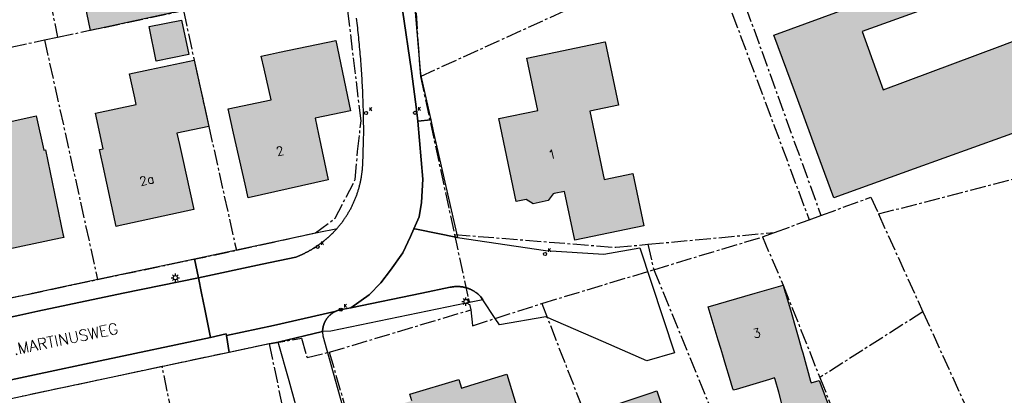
# Model space of a CAD drawing. Header units: metres. Extents: x 202952 to 203755, y 348879 to 349702.
# Tile 58 of 82: x 203107 to 203196, y 349491 to 349525. Entities that reach past the tile are written whole.
import ezdxf
from ezdxf.enums import TextEntityAlignment as Align

# ---------------------------------------------------------------- set-up
doc = ezdxf.new("R2010")
doc.units = ezdxf.units.M
doc.linetypes.add('1-200 CENTER', pattern=[4.28625, 2.8575, -0.47625, 0.47625, -0.47625])
for name, color, linetype in [('PH-BEST-BEBOUWING', 1, 'Continuous'), ('PH-BEST-BEBOUWING-ARCERING', 254, 'Continuous'), ('PH-BEST-HUISNUMMER', 7, 'Continuous'), ('PH-BEST-KADASTRALE-GRENS', 240, '1-200 CENTER'), ('PH-BEST-KOLK', 8, 'Continuous'), ('PH-BEST-LICHTMAST-HANDHAVENB', 6, 'Continuous'), ('PH-BEST-STRAATNAAM-MAATVOERING', 7, 'Continuous'), ('PH-BEST-WEGDEEL', 253, 'Continuous')]:
    doc.layers.add(name, color=color, linetype=linetype)
doc.styles.add('ROMANS', font='romans.shx')

# ---------------------------------------------------------------- blocks, each defined once
blk = doc.blocks.new('*U18')
blk.add_circle((0, 0), 0.142)
at = {"ltscale": 0.05, "style": 'ROMANS'}
blk.add_text('K', height=0.3, dxfattribs=at).set_placement((0.277, 0.195))
blk = doc.blocks.new('Lichtmast 2')
at = {"flags": 128}
for points in [[(-0.5, 0), (-0.25, 0)], [(-0.35, 0.35), (-0.18, 0.18)], [(0, 0.25), (0, 0.5)], [(0.18, 0.18), (0.35, 0.35)], [(0.25, 0), (0.5, 0)], [(-0.35, -0.35), (-0.18, -0.18)], [(0, -0.5), (0, -0.25)], [(0.18, -0.18), (0.35, -0.35)]]:
    blk.add_lwpolyline(points, dxfattribs=at)
blk.add_circle((0, 0), 0.25)

msp = doc.modelspace()

# ---------------------------------------------------------------- hatches: boundary and pattern name
at = {"layer": 'PH-BEST-BEBOUWING-ARCERING'}
for points in [[(203122.024, 349525.476), (203113.864, 349523.704), (203113.064, 349527.485), (203115.749, 349528.068), (203114.124, 349535.403), (203119.946, 349536.667), (203123.28, 349537.4), (203128.946, 349538.577), (203129.15, 349538.62), (203130.7, 349531.15), (203129.72, 349530.946), (203129.718, 349530.946), (203126.263, 349530.228), (203126.262, 349530.228), (203124.83, 349529.93), (203124.313, 349529.822), (203123.405, 349529.633), (203122.808, 349529.508), (203122.562, 349529.457), (203121.557, 349529.247), (203121.252, 349529.181), (203121.959, 349525.79)], [(203201.565, 349524.418), (203201.57, 349524.42), (203201.573, 349524.411), (203203.302, 349519.875), (203203.515, 349519.314), (203204.34, 349517.15), (203204.285, 349517.129), (203198.73, 349515.01), (203196.226, 349514.109), (203188.174, 349511.211), (203180.945, 349508.609), (203180.644, 349509.425), (203179.206, 349513.319), (203178.018, 349516.537), (203177.475, 349518.008), (203175.533, 349523.269), (203182.679, 349525.884), (203180.939, 349530.676), (203188.329, 349533.407), (203188.807, 349533.583), (203196.742, 349528.384), (203183.497, 349523.608), (203184.989, 349519.432), (203185.376, 349518.349), (203195.96, 349522.28), (203200.946, 349524.182)], [(203119.149, 349524.042), (203122.08, 349524.64), (203122.717, 349521.517), (203119.786, 349520.919)], [(203126.76, 349514.44), (203126.267, 349516.63), (203130.153, 349517.445), (203129.518, 349520.248), (203129.263, 349521.374), (203130.11, 349521.56), (203130.897, 349521.725), (203135.98, 349522.79), (203137.31, 349516.46), (203134.14, 349515.79), (203134.441, 349514.357), (203135.31, 349510.22), (203128.08, 349508.59), (203127.8, 349509.833)], [(203160.259, 349522.675), (203160.294, 349522.682), (203161.502, 349516.95), (203158.909, 349516.404), (203160.205, 349510.259), (203162.798, 349510.806), (203163.795, 349506.08), (203157.572, 349504.767), (203156.641, 349509.18), (203155.692, 349508.98), (203155.608, 349508.962), (203155.153, 349508.354), (203153.803, 349508.07), (203153.162, 349508.446), (203153.007, 349508.413), (203152.281, 349508.26), (203150.701, 349515.748), (203154.215, 349516.49), (203153.223, 349521.191)], [(203115.011, 349513.03), (203114.317, 349516.246), (203117.978, 349517.022), (203117.85, 349517.606), (203117.373, 349519.789), (203119.21, 349520.177), (203123.205, 349521.022), (203124.536, 349515.03), (203121.659, 349514.435), (203121.9, 349513.4), (203122.131, 349512.334), (203123.17, 349507.54), (203116.251, 349506.035), (203116.18, 349506.02), (203114.91, 349511.88), (203114.883, 349511.999), (203114.666, 349512.956)], [(203098.717, 349510.45), (203105.98, 349512.033), (203105.291, 349515.183), (203108.958, 349515.981), (203109.629, 349512.897), (203109.797, 349512.918), (203110.22, 349510.88), (203111.368, 349505.356), (203111.44, 349505.01), (203111.153, 349504.95), (203103.91, 349503.44), (203103.689, 349504.505), (203100.492, 349503.778)], [(203175.596, 349492.363), (203175.137, 349492.225), (203172.128, 349491.318), (203171.87, 349491.24), (203171.827, 349491.384), (203171.525, 349492.386), (203171.2, 349493.464), (203171.041, 349493.99), (203170.911, 349494.42), (203170.737, 349495), (203170.512, 349495.746), (203169.6, 349498.77), (203173.842, 349500), (203176.36, 349500.73), (203176.554, 349500.061), (203176.572, 349500), (203177.073, 349498.273), (203177.474, 349496.889), (203177.771, 349495.863), (203178.03, 349494.97), (203178.129, 349494.612), (203178.838, 349492.059), (203178.881, 349491.903), (203179.613, 349492.134), (203181.455, 349487.244), (203177.263, 349486.052), (203175.976, 349491.066), (203175.643, 349492.202)], [(203139.764, 349488.75), (203139.595, 349489.326), (203142.86, 349490.29), (203142.68, 349490.9), (203147.1, 349492.2), (203147.34, 349491.44), (203148.171, 349491.693), (203151.44, 349492.69), (203152.7, 349488.55), (203158.04, 349490.18), (203158.403, 349488.989), (203159.15, 349486.423), (203160.471, 349481.888), (203161.6, 349477.866), (203156.082, 349476.203), (203155.016, 349480.002), (203150.233, 349478.559), (203149.077, 349482.729), (203146.991, 349482.131), (203148.497, 349476.973), (203150.87, 349468.84), (203145.11, 349467.15), (203145.054, 349467.341), (203143.521, 349472.558), (203142.477, 349476.11), (203141.98, 349477.8), (203142.9, 349478.07)], [(203158.403, 349488.989), (203164.268, 349490.964), (203164.97, 349491.2), (203165.153, 349490.656), (203165.184, 349490.563), (203166.88, 349485.51), (203167.463, 349483.832), (203164.57, 349482.766), (203165.166, 349481.161), (203164.396, 349480.878), (203165.709, 349477.342), (203167.217, 349477.897), (203169.376, 349472.08), (203166.865, 349471.156), (203167.456, 349469.549), (203166.077, 349469.007), (203165.474, 349470.644), (203161.146, 349481.873), (203160.971, 349482.328), (203159.33, 349486.583)]]:
    msp.add_hatch(color=256, dxfattribs=at).paths.add_polyline_path(points)

# ---------------------------------------------------------------- linework, layer by layer
at = {"layer": 'PH-BEST-BEBOUWING'}
for points in [[(203122.024, 349525.476), (203113.864, 349523.704), (203113.064, 349527.485), (203115.749, 349528.068), (203114.124, 349535.403), (203119.946, 349536.667), (203123.28, 349537.4), (203128.946, 349538.577), (203129.15, 349538.62), (203130.7, 349531.15), (203129.72, 349530.946), (203129.718, 349530.946), (203126.263, 349530.228), (203126.262, 349530.228), (203124.83, 349529.93), (203124.313, 349529.822), (203123.405, 349529.633), (203122.808, 349529.508), (203122.562, 349529.457), (203121.557, 349529.247), (203121.252, 349529.181), (203121.959, 349525.79), (203122.024, 349525.476)], [(203119.149, 349524.042), (203122.08, 349524.64), (203122.717, 349521.517), (203119.786, 349520.919), (203119.149, 349524.042)], [(203126.76, 349514.44), (203126.267, 349516.63), (203130.153, 349517.445), (203129.518, 349520.248), (203129.263, 349521.374), (203130.11, 349521.56), (203130.897, 349521.725), (203135.98, 349522.79), (203137.31, 349516.46), (203134.14, 349515.79), (203134.441, 349514.357), (203135.31, 349510.22), (203128.08, 349508.59), (203127.8, 349509.833), (203126.76, 349514.44)], [(203160.259, 349522.675), (203160.294, 349522.682), (203161.502, 349516.95), (203158.909, 349516.404), (203160.205, 349510.259), (203162.798, 349510.806), (203163.795, 349506.08), (203157.572, 349504.767), (203156.641, 349509.18), (203155.692, 349508.98), (203155.608, 349508.962), (203155.153, 349508.354), (203153.803, 349508.07), (203153.162, 349508.446), (203153.007, 349508.413), (203152.281, 349508.26), (203150.701, 349515.748), (203154.215, 349516.49), (203153.223, 349521.191), (203160.259, 349522.675)], [(203115.011, 349513.03), (203114.317, 349516.246), (203117.978, 349517.022), (203117.85, 349517.606), (203117.373, 349519.789), (203119.21, 349520.177), (203123.205, 349521.022), (203124.536, 349515.03), (203121.659, 349514.435), (203121.9, 349513.4), (203122.131, 349512.334), (203123.17, 349507.54), (203116.251, 349506.035), (203116.18, 349506.02), (203114.91, 349511.88), (203114.883, 349511.999), (203114.666, 349512.956), (203115.011, 349513.03)], [(203098.717, 349510.45), (203105.98, 349512.033), (203105.291, 349515.183), (203108.958, 349515.981), (203109.629, 349512.897), (203109.797, 349512.918), (203110.22, 349510.88), (203111.368, 349505.356), (203111.44, 349505.01), (203111.153, 349504.95), (203103.91, 349503.44), (203103.689, 349504.505), (203100.492, 349503.778), (203098.717, 349510.45)], [(203158.403, 349488.989), (203164.268, 349490.964), (203164.97, 349491.2), (203165.153, 349490.656), (203165.184, 349490.563), (203166.88, 349485.51), (203167.463, 349483.832), (203164.57, 349482.766), (203165.166, 349481.161), (203164.396, 349480.878), (203165.709, 349477.342), (203167.217, 349477.897), (203169.376, 349472.08), (203166.865, 349471.156), (203167.456, 349469.549), (203166.077, 349469.007), (203165.474, 349470.644), (203161.146, 349481.873), (203160.971, 349482.328), (203159.33, 349486.583), (203158.403, 349488.989)]]:
    msp.add_lwpolyline(points, close=True, dxfattribs=at)
for points in [[(203198.73, 349515.01), (203196.226, 349514.109), (203188.174, 349511.211), (203180.945, 349508.609), (203180.644, 349509.425), (203179.206, 349513.319), (203178.018, 349516.537), (203177.475, 349518.008), (203175.533, 349523.269), (203182.679, 349525.884), (203180.939, 349530.676), (203188.329, 349533.407), (203188.807, 349533.583), (203196.742, 349528.384), (203183.497, 349523.608), (203184.989, 349519.432), (203185.376, 349518.349), (203195.96, 349522.28), (203200.946, 349524.182)], [(203177.263, 349486.052), (203175.976, 349491.066), (203175.643, 349492.202), (203175.596, 349492.363), (203175.596, 349492.363), (203175.137, 349492.225), (203172.128, 349491.318), (203171.87, 349491.24), (203171.827, 349491.384), (203171.525, 349492.386), (203171.2, 349493.464), (203171.041, 349493.99), (203170.911, 349494.42), (203170.737, 349495), (203170.512, 349495.746), (203169.6, 349498.77), (203173.842, 349500), (203176.36, 349500.73), (203176.554, 349500.061), (203176.572, 349500), (203177.073, 349498.273), (203177.474, 349496.889), (203177.771, 349495.863), (203178.03, 349494.97), (203178.129, 349494.612), (203178.838, 349492.059), (203178.881, 349491.903), (203179.613, 349492.134), (203181.455, 349487.244)], [(203142.86, 349490.29), (203142.68, 349490.9), (203147.1, 349492.2), (203147.34, 349491.44), (203148.171, 349491.693), (203151.44, 349492.69), (203152.7, 349488.55)]]:
    msp.add_lwpolyline(points, dxfattribs=at)
at = {"layer": 'PH-BEST-KADASTRALE-GRENS', "ltscale": 0.5}
for p, q in [((203170.794, 349531.896), (203179.774, 349507.011)), ((203143.622, 349519.548), (203169.496, 349531.307)), ((203169.496, 349531.307), (203178.713, 349506.622)), ((203143.086, 349527.413), (203143.622, 349519.548)), ((203110.884, 349523.091), (203122.232, 349525.489)), ((203096.183, 349519.977), (203109.704, 349522.841)), ((203109.704, 349522.841), (203110.884, 349523.091)), ((203109.704, 349522.841), (203114.493, 349501.23)), ((203143.622, 349519.548), (203146.692, 349505.291)), ((203178.713, 349506.622), (203179.774, 349507.011)), ((203184.96, 349507.146), (203188.973, 349498.312)), ((203175.585, 349505.475), (203178.713, 349506.622)), ((203146.692, 349505.291), (203148.179, 349498.495)), ((203164.155, 349504.408), (203175.585, 349505.475)), ((203164.68, 349502.119), (203174.488, 349505.075)), ((203174.488, 349505.075), (203175.585, 349505.475)), ((203164.155, 349504.408), (203164.68, 349502.119)), ((203114.493, 349501.23), (203127.018, 349503.867)), ((203154.579, 349499.07), (203164.68, 349502.119)), ((203164.68, 349502.119), (203183.69, 349455.727)), ((203101.879, 349498.564), (203114.493, 349501.23)), ((203135.406, 349494.67), (203148.179, 349498.495)), ((203188.973, 349498.312), (203179.67, 349492.391)), ((203188.973, 349498.312), (203196.141, 349482.537)), ((203129.976, 349495.418), (203126.38, 349494.66)), ((203129.976, 349495.418), (203135.762, 349468.085)), ((203126.38, 349494.66), (203120.326, 349493.375)), ((203135.406, 349494.67), (203145.421, 349460.093)), ((203120.326, 349493.375), (203107.727, 349490.7)), ((203179.67, 349492.391), (203185.378, 349478.138))]:
    msp.add_line(p, q, dxfattribs=at)
for points in [[(203135.271, 349540.644), (203108.416, 349534.82), (203110.884, 349523.091)], [(203127.018, 349503.867), (203134.158, 349505.447), (203135.934, 349506.761), (203137.738, 349510.249), (203137.964, 349512.788), (203138.268, 349515.539), (203136.974, 349526.389)], [(203122.232, 349525.489), (203123.205, 349521.022), (203124.536, 349515.03), (203127.018, 349503.867)], [(203184.96, 349507.146), (203206.83, 349512.786), (203207.095, 349513.503)], [(203179.774, 349507.011), (203184.271, 349508.655), (203184.96, 349507.146)], [(203146.692, 349505.291), (203161.251, 349504.137), (203164.155, 349504.408)], [(203174.488, 349505.075), (203176.36, 349500.73), (203179.67, 349492.391)], [(203148.179, 349498.495), (203148.326, 349497.064), (203154.579, 349499.07)], [(203154.579, 349499.07), (203158.04, 349490.18), (203159.591, 349484.816), (203167.154, 349466.204)], [(203129.976, 349495.418), (203132.89, 349495.933), (203133.396, 349494.21), (203135.406, 349494.67)], [(203126.091, 349466.136), (203122.932, 349480.674), (203120.326, 349493.375)]]:
    msp.add_lwpolyline(points, dxfattribs=at)
at = {"layer": 'PH-BEST-WEGDEEL'}
for points in [[(203142.01, 349525.572), (203142.811, 349520.028), (203143.286, 349516.576), (203143.382, 349515.511), (203143.856, 349510.268), (203143.732, 349508.177), (203143.509, 349506.893), (203143.037, 349505.815), (203142.728, 349505.108), (203142.03, 349503.629), (203140.942, 349502.067), (203140.049, 349500.923), (203138.989, 349499.863), (203137.349, 349498.686), (203137.349, 349498.686), (203136.69, 349498.55), (203136.526, 349498.531), (203136.499, 349498.526), (203136.472, 349498.521), (203136.445, 349498.516), (203136.418, 349498.511), (203136.392, 349498.505), (203136.365, 349498.499), (203136.319, 349498.487), (203136.274, 349498.474), (203136.229, 349498.46), (203136.184, 349498.445), (203136.139, 349498.43), (203136.095, 349498.414), (203136.064, 349498.401), (203136.033, 349498.388), (203136.003, 349498.375), (203135.972, 349498.361), (203135.942, 349498.347), (203135.912, 349498.332), (203130.357, 349497.069), (203126.116, 349496.169), (203126.09, 349496.32), (203124.68, 349496.01), (203124.17, 349498.551), (203123.879, 349500), (203123.6, 349501.39), (203129.332, 349502.609), (203132.39, 349503.26), (203132.461, 349503.287), (203132.532, 349503.315), (203132.602, 349503.344), (203132.672, 349503.373), (203132.742, 349503.403), (203132.812, 349503.433), (203132.882, 349503.464), (203132.951, 349503.495), (203133.02, 349503.527), (203133.089, 349503.559), (203133.158, 349503.592), (203133.226, 349503.626), (203133.294, 349503.66), (203133.362, 349503.695), (203133.429, 349503.73), (203133.496, 349503.766), (203133.563, 349503.802), (203133.629, 349503.838), (203133.695, 349503.875), (203133.761, 349503.913), (203133.827, 349503.952), (203133.892, 349503.991), (203133.957, 349504.031), (203134.022, 349504.071), (203134.086, 349504.111), (203134.15, 349504.152), (203134.214, 349504.194), (203134.277, 349504.236), (203134.34, 349504.279), (203134.403, 349504.322), (203134.465, 349504.365), (203134.527, 349504.409), (203134.589, 349504.454), (203134.65, 349504.499), (203134.711, 349504.545), (203134.771, 349504.591), (203134.831, 349504.638), (203134.891, 349504.685), (203134.95, 349504.732), (203135.009, 349504.78), (203135.068, 349504.828), (203135.126, 349504.877), (203135.184, 349504.927), (203135.241, 349504.977), (203135.298, 349505.027), (203135.354, 349505.078), (203135.41, 349505.129), (203135.466, 349505.181), (203135.521, 349505.233), (203135.576, 349505.286), (203135.631, 349505.339), (203135.685, 349505.393), (203135.739, 349505.447), (203135.792, 349505.501), (203135.844, 349505.556), (203135.896, 349505.611), (203135.948, 349505.667), (203135.999, 349505.723), (203136.05, 349505.779), (203136.101, 349505.836), (203136.15, 349505.893), (203136.199, 349505.95), (203136.247, 349506.007), (203136.295, 349506.065), (203136.343, 349506.123), (203136.39, 349506.181), (203136.436, 349506.24), (203136.482, 349506.299), (203136.528, 349506.359), (203136.573, 349506.419), (203136.618, 349506.479), (203136.662, 349506.54), (203136.706, 349506.601), (203136.749, 349506.662), (203136.791, 349506.724), (203136.833, 349506.786), (203136.875, 349506.849), (203136.916, 349506.912), (203136.957, 349506.975), (203136.997, 349507.038), (203137.037, 349507.102), (203137.076, 349507.166), (203137.114, 349507.23), (203137.152, 349507.295), (203137.19, 349507.36), (203137.227, 349507.425), (203137.264, 349507.49), (203137.3, 349507.556), (203137.335, 349507.622), (203137.37, 349507.689), (203137.405, 349507.756), (203137.439, 349507.823), (203137.472, 349507.89), (203137.505, 349507.957), (203137.537, 349508.025), (203137.568, 349508.093), (203137.599, 349508.161), (203137.63, 349508.23), (203137.66, 349508.299), (203137.69, 349508.368), (203137.719, 349508.437), (203137.747, 349508.506), (203137.775, 349508.576), (203137.802, 349508.646), (203137.829, 349508.716), (203137.855, 349508.786), (203137.881, 349508.856), (203137.906, 349508.927), (203137.931, 349508.998), (203137.955, 349509.069), (203137.978, 349509.141), (203138.001, 349509.212), (203138.023, 349509.284), (203138.044, 349509.356), (203138.065, 349509.428), (203138.086, 349509.5), (203138.106, 349509.572), (203138.125, 349509.644), (203138.144, 349509.717), (203138.162, 349509.79), (203138.18, 349509.863), (203138.197, 349509.936), (203138.213, 349510.009), (203138.229, 349510.083), (203138.244, 349510.156), (203138.258, 349510.23), (203138.272, 349510.304), (203138.286, 349510.378), (203138.299, 349510.452), (203138.311, 349510.526), (203138.323, 349510.6), (203138.334, 349510.674), (203138.344, 349510.748), (203138.354, 349510.823), (203138.363, 349510.897), (203138.372, 349510.972), (203138.38, 349511.046), (203138.388, 349511.121), (203138.394, 349511.196), (203138.4, 349511.27), (203138.406, 349511.345), (203138.411, 349511.42), (203138.416, 349511.495), (203138.42, 349511.57), (203138.49, 349513.688), (203138.51, 349514.63), (203138.509, 349514.847), (203138.507, 349515.064), (203138.505, 349515.281), (203138.502, 349515.498), (203138.499, 349515.714), (203138.495, 349515.931), (203138.491, 349516.148), (203138.486, 349516.365), (203138.481, 349516.582), (203138.475, 349516.799), (203138.468, 349517.015), (203138.461, 349517.232), (203138.453, 349517.449), (203138.445, 349517.666), (203138.436, 349517.883), (203138.427, 349518.1), (203138.417, 349518.316), (203138.406, 349518.533), (203138.395, 349518.75), (203138.384, 349518.966), (203138.372, 349519.183), (203138.359, 349519.399), (203138.346, 349519.616), (203138.332, 349519.832), (203138.317, 349520.048), (203138.302, 349520.265), (203138.287, 349520.481), (203138.271, 349520.697), (203138.255, 349520.914), (203138.238, 349521.13), (203138.22, 349521.346), (203138.202, 349521.562), (203138.183, 349521.778), (203138.164, 349521.994), (203138.144, 349522.21), (203138.124, 349522.426), (203138.103, 349522.642), (203138.082, 349522.858), (203138.06, 349523.074), (203138.037, 349523.29), (203138.014, 349523.505), (203137.99, 349523.721), (203137.966, 349523.936), (203137.941, 349524.152), (203137.916, 349524.367), (203137.89, 349524.582), (203137.864, 349524.798)], [(203064.198, 349490.562), (203101.708, 349498.53), (203103.228, 349498.853), (203108.522, 349499.977), (203108.629, 349500), (203111.108, 349500.527), (203115.514, 349501.463), (203123.236, 349503.103), (203123.6, 349501.39), (203116.802, 349500), (203111.814, 349498.942), (203109.089, 349498.363), (203107.489, 349498.024), (203104.211, 349497.328), (203103.27, 349497.129), (203064.703, 349488.945)], [(203064.703, 349488.945), (203103.27, 349497.129), (203104.211, 349497.328), (203107.489, 349498.024), (203109.089, 349498.363), (203111.814, 349498.942), (203116.802, 349500), (203123.6, 349501.39), (203123.879, 349500), (203124.17, 349498.551), (203124.68, 349496.01), (203114.729, 349493.9), (203108.793, 349492.641), (203104.694, 349491.772), (203082.731, 349487.116)], [(203139.366, 349464.745), (203136.93, 349473.39), (203136.097, 349476.405), (203131.768, 349492.083), (203130.8, 349495.59), (203134.798, 349496.549), (203134.798, 349496.516), (203134.798, 349496.482), (203134.799, 349496.449), (203134.8, 349496.416), (203134.802, 349496.382), (203134.804, 349496.349), (203134.807, 349496.316), (203134.811, 349496.282), (203134.815, 349496.249), (203134.82, 349496.216), (203134.825, 349496.183), (203134.83, 349496.15), (203135.762, 349492.812), (203139.27, 349480.25), (203141.31, 349472.919), (203141.832, 349471.061), (203143.045, 349466.745), (203143.663, 349464.546)]]:
    msp.add_lwpolyline(points, dxfattribs=at)
for points in [[(203143.382, 349515.511), (203143.286, 349516.576), (203142.811, 349520.028), (203142.01, 349525.572), (203143.115, 349525.72), (203143.616, 349520.089), (203143.66, 349519.59), (203144.558, 349515.62), (203143.382, 349515.511)], [(203144.558, 349515.62), (203144.788, 349514.601), (203146.989, 349505.019), (203143.27, 349505.768), (203143.037, 349505.815), (203143.509, 349506.893), (203143.732, 349508.177), (203143.856, 349510.268), (203143.382, 349515.511), (203144.558, 349515.62)], [(203123.236, 349503.103), (203134.615, 349505.52), (203135.843, 349505.781), (203136.101, 349505.836), (203136.05, 349505.779), (203135.999, 349505.723), (203135.948, 349505.667), (203135.896, 349505.611), (203135.844, 349505.556), (203135.792, 349505.501), (203135.739, 349505.447), (203135.685, 349505.393), (203135.631, 349505.339), (203135.576, 349505.286), (203135.521, 349505.233), (203135.466, 349505.181), (203135.41, 349505.129), (203135.354, 349505.078), (203135.298, 349505.027), (203135.241, 349504.977), (203135.184, 349504.927), (203135.126, 349504.877), (203135.068, 349504.828), (203135.009, 349504.78), (203134.95, 349504.732), (203134.891, 349504.685), (203134.831, 349504.638), (203134.771, 349504.591), (203134.711, 349504.545), (203134.65, 349504.499), (203134.589, 349504.454), (203134.527, 349504.409), (203134.465, 349504.365), (203134.403, 349504.322), (203134.34, 349504.279), (203134.277, 349504.236), (203134.214, 349504.194), (203134.15, 349504.152), (203134.086, 349504.111), (203134.022, 349504.071), (203133.957, 349504.031), (203133.892, 349503.991), (203133.827, 349503.952), (203133.761, 349503.913), (203133.695, 349503.875), (203133.629, 349503.838), (203133.563, 349503.802), (203133.496, 349503.766), (203133.429, 349503.73), (203133.362, 349503.695), (203133.294, 349503.66), (203133.226, 349503.626), (203133.158, 349503.592), (203133.089, 349503.559), (203133.02, 349503.527), (203132.951, 349503.495), (203132.882, 349503.464), (203132.812, 349503.433), (203132.742, 349503.403), (203132.672, 349503.373), (203132.602, 349503.344), (203132.532, 349503.315), (203132.461, 349503.287), (203132.39, 349503.26), (203129.332, 349502.609), (203123.6, 349501.39), (203123.236, 349503.103)], [(203146.989, 349505.019), (203154.931, 349503.863), (203160.193, 349503.518), (203163.429, 349504.103), (203166.548, 349494.617), (203164.065, 349493.897), (203160.14, 349495.61), (203154.94, 349497.88), (203150.75, 349497.14), (203150.372, 349497.714), (203149.261, 349499.4), (203149.09, 349499.66), (203149.02, 349499.733), (203148.948, 349499.803), (203148.874, 349499.871), (203148.798, 349499.937), (203148.72, 349500), (203148.686, 349500.025), (203148.652, 349500.05), (203148.618, 349500.075), (203148.583, 349500.099), (203148.548, 349500.123), (203148.512, 349500.146), (203148.476, 349500.169), (203148.44, 349500.191), (203148.404, 349500.212), (203148.367, 349500.233), (203148.33, 349500.253), (203148.293, 349500.273), (203148.255, 349500.292), (203148.217, 349500.311), (203148.179, 349500.329), (203148.141, 349500.347), (203148.102, 349500.364), (203148.063, 349500.38), (203148.024, 349500.396), (203147.985, 349500.411), (203147.945, 349500.426), (203147.905, 349500.44), (203147.865, 349500.453), (203147.824, 349500.466), (203147.784, 349500.479), (203147.743, 349500.491), (203147.702, 349500.502), (203147.661, 349500.513), (203147.62, 349500.523), (203147.579, 349500.532), (203147.538, 349500.541), (203147.496, 349500.549), (203147.455, 349500.557), (203147.413, 349500.564), (203147.371, 349500.57), (203147.329, 349500.576), (203147.287, 349500.581), (203147.245, 349500.585), (203147.203, 349500.589), (203147.161, 349500.592), (203147.118, 349500.595), (203147.076, 349500.598), (203147.034, 349500.599), (203146.991, 349500.6), (203146.949, 349500.6), (203146.907, 349500.6), (203146.865, 349500.599), (203146.823, 349500.597), (203146.781, 349500.595), (203146.738, 349500.592), (203146.696, 349500.589), (203146.654, 349500.585), (203146.612, 349500.58), (203146.57, 349500.575), (203146.528, 349500.569), (203146.487, 349500.562), (203146.445, 349500.555), (203146.403, 349500.547), (203146.362, 349500.539), (203146.32, 349500.53), (203143.742, 349500), (203137.349, 349498.686), (203138.989, 349499.863), (203140.049, 349500.923), (203140.942, 349502.067), (203142.03, 349503.629), (203142.728, 349505.108), (203143.037, 349505.815), (203143.27, 349505.768), (203146.989, 349505.019)], [(203134.798, 349496.549), (203134.799, 349496.583), (203134.8, 349496.616), (203134.802, 349496.65), (203134.805, 349496.683), (203134.808, 349496.717), (203134.812, 349496.75), (203134.816, 349496.783), (203134.821, 349496.816), (203134.826, 349496.849), (203134.832, 349496.882), (203134.838, 349496.914), (203134.845, 349496.947), (203134.853, 349496.98), (203134.861, 349497.012), (203134.869, 349497.045), (203134.878, 349497.077), (203134.887, 349497.109), (203134.897, 349497.141), (203134.907, 349497.173), (203134.918, 349497.205), (203134.93, 349497.236), (203134.942, 349497.267), (203134.955, 349497.298), (203134.968, 349497.329), (203134.982, 349497.359), (203134.996, 349497.389), (203135.011, 349497.419), (203135.026, 349497.449), (203135.041, 349497.478), (203135.057, 349497.508), (203135.073, 349497.537), (203135.09, 349497.566), (203135.108, 349497.595), (203135.126, 349497.623), (203135.145, 349497.651), (203135.164, 349497.678), (203135.183, 349497.705), (203135.203, 349497.732), (203135.223, 349497.759), (203135.244, 349497.785), (203135.265, 349497.811), (203135.286, 349497.837), (203135.308, 349497.862), (203135.33, 349497.887), (203135.353, 349497.912), (203135.376, 349497.936), (203135.4, 349497.96), (203135.424, 349497.983), (203135.448, 349498.006), (203135.473, 349498.029), (203135.498, 349498.051), (203135.523, 349498.073), (203135.549, 349498.094), (203135.575, 349498.115), (203135.601, 349498.136), (203135.628, 349498.156), (203135.655, 349498.176), (203135.682, 349498.195), (203135.71, 349498.214), (203135.738, 349498.232), (203135.766, 349498.25), (203135.795, 349498.267), (203135.824, 349498.284), (203135.853, 349498.3), (203135.882, 349498.316), (203135.912, 349498.332), (203135.942, 349498.347), (203135.972, 349498.361), (203136.003, 349498.375), (203136.033, 349498.388), (203136.064, 349498.401), (203136.095, 349498.414), (203136.139, 349498.43), (203136.184, 349498.445), (203136.229, 349498.46), (203136.274, 349498.474), (203136.319, 349498.487), (203136.365, 349498.499), (203136.392, 349498.505), (203136.418, 349498.511), (203136.445, 349498.516), (203136.472, 349498.521), (203136.499, 349498.526), (203136.526, 349498.531), (203136.69, 349498.55), (203137.349, 349498.686), (203143.742, 349500), (203146.32, 349500.53), (203146.362, 349500.539), (203146.403, 349500.547), (203146.445, 349500.555), (203146.487, 349500.562), (203146.528, 349500.569), (203146.57, 349500.575), (203146.612, 349500.58), (203146.654, 349500.585), (203146.696, 349500.589), (203146.738, 349500.592), (203146.781, 349500.595), (203146.823, 349500.597), (203146.865, 349500.599), (203146.907, 349500.6), (203146.949, 349500.6), (203146.991, 349500.6), (203147.034, 349500.599), (203147.076, 349500.598), (203147.118, 349500.595), (203147.161, 349500.592), (203147.203, 349500.589), (203147.245, 349500.585), (203147.287, 349500.581), (203147.329, 349500.576), (203147.371, 349500.57), (203147.413, 349500.564), (203147.455, 349500.557), (203147.496, 349500.549), (203147.538, 349500.541), (203147.579, 349500.532), (203147.62, 349500.523), (203147.661, 349500.513), (203147.702, 349500.502), (203147.743, 349500.491), (203147.784, 349500.479), (203147.824, 349500.466), (203147.865, 349500.453), (203147.905, 349500.44), (203147.945, 349500.426), (203147.985, 349500.411), (203148.024, 349500.396), (203148.063, 349500.38), (203148.102, 349500.364), (203148.141, 349500.347), (203148.179, 349500.329), (203148.217, 349500.311), (203148.255, 349500.292), (203148.293, 349500.273), (203148.33, 349500.253), (203148.367, 349500.233), (203148.404, 349500.212), (203148.44, 349500.191), (203148.476, 349500.169), (203148.512, 349500.146), (203148.548, 349500.123), (203148.583, 349500.099), (203148.618, 349500.075), (203148.652, 349500.05), (203148.686, 349500.025), (203148.72, 349500), (203148.798, 349499.937), (203148.874, 349499.871), (203148.948, 349499.803), (203149.02, 349499.733), (203149.09, 349499.66), (203149.261, 349499.4), (203147.767, 349499.093), (203135.551, 349496.58), (203134.798, 349496.549)], [(203134.798, 349496.549), (203130.8, 349495.59), (203130.005, 349495.423), (203126.38, 349494.66), (203126.116, 349496.169), (203130.357, 349497.069), (203135.912, 349498.332), (203135.882, 349498.316), (203135.853, 349498.3), (203135.824, 349498.284), (203135.795, 349498.267), (203135.766, 349498.25), (203135.738, 349498.232), (203135.71, 349498.214), (203135.682, 349498.195), (203135.655, 349498.176), (203135.628, 349498.156), (203135.601, 349498.136), (203135.575, 349498.115), (203135.549, 349498.094), (203135.523, 349498.073), (203135.498, 349498.051), (203135.473, 349498.029), (203135.448, 349498.006), (203135.424, 349497.983), (203135.4, 349497.96), (203135.376, 349497.936), (203135.353, 349497.912), (203135.33, 349497.887), (203135.308, 349497.862), (203135.286, 349497.837), (203135.265, 349497.811), (203135.244, 349497.785), (203135.223, 349497.759), (203135.203, 349497.732), (203135.183, 349497.705), (203135.164, 349497.678), (203135.145, 349497.651), (203135.126, 349497.623), (203135.108, 349497.595), (203135.09, 349497.566), (203135.073, 349497.537), (203135.057, 349497.508), (203135.041, 349497.478), (203135.026, 349497.449), (203135.011, 349497.419), (203134.996, 349497.389), (203134.982, 349497.359), (203134.968, 349497.329), (203134.955, 349497.298), (203134.942, 349497.267), (203134.93, 349497.236), (203134.918, 349497.205), (203134.907, 349497.173), (203134.897, 349497.141), (203134.887, 349497.109), (203134.878, 349497.077), (203134.869, 349497.045), (203134.861, 349497.012), (203134.853, 349496.98), (203134.845, 349496.947), (203134.838, 349496.914), (203134.832, 349496.882), (203134.826, 349496.849), (203134.821, 349496.816), (203134.816, 349496.783), (203134.812, 349496.75), (203134.808, 349496.717), (203134.805, 349496.683), (203134.802, 349496.65), (203134.8, 349496.616), (203134.799, 349496.583), (203134.798, 349496.549)], [(203082.597, 349485.364), (203082.263, 349486.708), (203082.797, 349486.804), (203082.731, 349487.116), (203104.694, 349491.772), (203108.793, 349492.641), (203114.729, 349493.9), (203124.68, 349496.01), (203126.09, 349496.32), (203126.116, 349496.169), (203126.38, 349494.66), (203120.103, 349493.327), (203110.593, 349491.308), (203104.019, 349489.912), (203082.597, 349485.364)]]:
    msp.add_lwpolyline(points, close=True, dxfattribs=at)

# ---------------------------------------------------------------- block references
at = {"layer": 'PH-BEST-KOLK'}
for p in [(203138.724, 349516.259), (203143.131, 349516.269), (203134.36, 349504.178), (203154.873, 349503.539), (203136.445, 349498.516)]:
    msp.add_blockref('*U18', p, dxfattribs=at)
at = {"layer": 'PH-BEST-LICHTMAST-HANDHAVENB', "xscale": 0.75, "yscale": 0.75, "zscale": 0.75}
for p in [(203121.515, 349501.396), (203147.74, 349499.244)]:
    msp.add_blockref('Lichtmast 2', p, dxfattribs=at)

# ---------------------------------------------------------------- texts
at = {"layer": 'PH-BEST-HUISNUMMER', "style": 'ROMANS'}
for s, p in [('2', (203130.95, 349512.825)), ('1', (203155.505, 349512.518)), ('2a', (203118.934, 349510.2)), ('3', (203173.973, 349496.394))]:
    msp.add_text(s, height=0.8, rotation=13.5, dxfattribs=at).set_placement(p, align=Align.MIDDLE_CENTER)
at = {"layer": 'PH-BEST-STRAATNAAM-MAATVOERING', "style": 'ROMANS'}
msp.add_text('ST.MARTINUSWEG', height=1, rotation=11.7, dxfattribs=at).set_placement((203110.843, 349495.716), align=Align.MIDDLE_CENTER)

doc.saveas('drawing.dxf')
